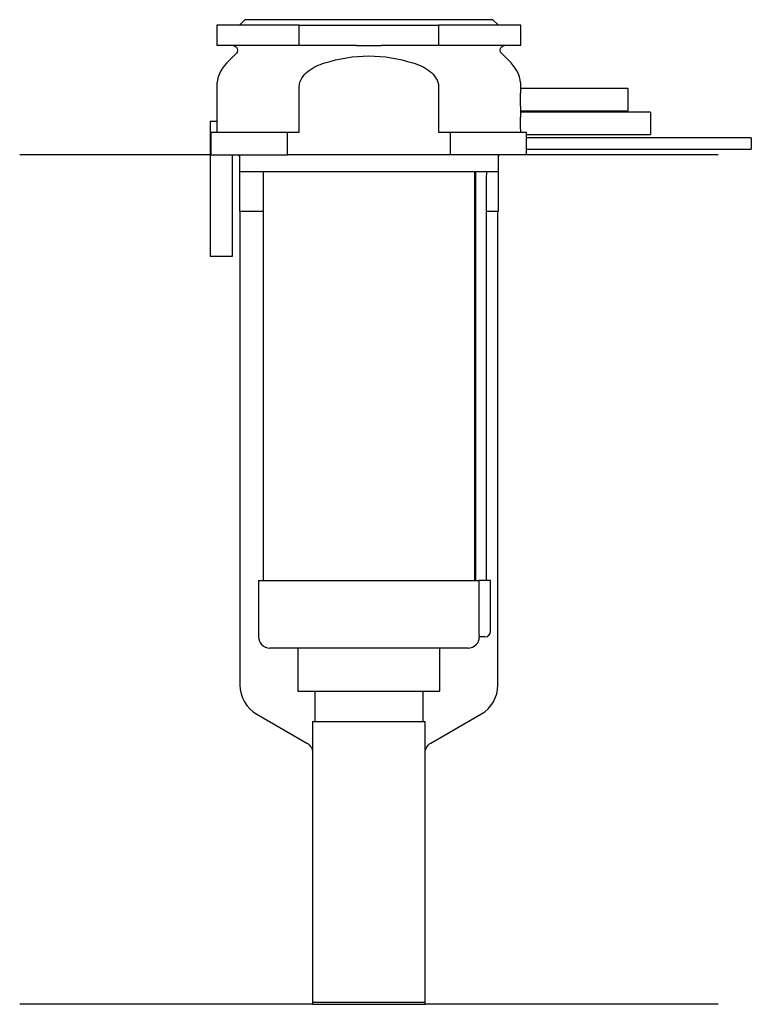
# Model space of a CAD drawing. Header units: millimetres. Extents: x 26.5 to 91.5, y 196.9 to 284.3.
import ezdxf

# ---------------------------------------------------------------- set-up
doc = ezdxf.new("R2010")
doc.units = ezdxf.units.MM
doc.layers.add('201', color=7, linetype='Continuous')
doc.layers.add('30', color=7, linetype='Continuous')

msp = doc.modelspace()

# ---------------------------------------------------------------- linework, layer by layer
at = {"layer": '201', "color": 113}
for p, q in [((43.425, 272.313), (26.526, 272.313)), ((45.926, 272.313), (46.026, 272.213)), ((46.026, 272.213), (46.026, 267.313)), ((69.026, 272.213), (69.126, 272.313)), ((69.026, 267.313), (69.026, 272.213)), ((88.526, 272.313), (71.526, 272.313)), ((46.026, 267.313), (46.076, 267.313)), ((46.076, 267.313), (46.076, 225.252)), ((46.076, 267.313), (48.126, 267.313)), ((66.925, 267.313), (66.975, 267.313)), ((67.975, 267.313), (68.976, 267.313)), ((68.976, 225.252), (68.976, 267.313)), ((68.976, 267.313), (69.026, 267.313)), ((47.576, 222.654), (52.028, 220.083)), ((63.023, 220.083), (67.476, 222.654)), ((52.528, 219.217), (52.528, 196.894)), ((62.523, 196.894), (62.523, 219.217)), ((52.528, 196.894), (26.526, 196.894)), ((52.528, 196.894), (62.523, 196.894)), ((88.526, 196.894), (62.523, 196.894))]:
    msp.add_line(p, q, dxfattribs=at)
for centre, start, end in [((49.076, 225.252), 180, 240), ((65.976, 225.252), -60, 0)]:
    msp.add_arc(centre, 3, start, end, dxfattribs=at)
at = {"layer": '201', "color": 113, "extrusion": (0, 0, -1)}
for centre, start, end in [((-51.528, 219.217), 120, 180), ((-63.523, 219.217), 0, 60)]:
    msp.add_arc(centre, 1, start, end, dxfattribs=at)
at = {"layer": '30', "color": 113}
for p, q in [((46.526, 284.313), (46.026, 283.813)), ((68.526, 284.313), (46.526, 284.313)), ((69.026, 283.813), (68.526, 284.313)), ((51.341, 283.813), (44.026, 283.813)), ((44.026, 283.813), (44.026, 282.013)), ((51.341, 282.013), (51.341, 283.813)), ((51.341, 283.813), (63.71, 283.813)), ((63.71, 283.813), (63.71, 282.013)), ((71.026, 283.813), (63.71, 283.813)), ((71.026, 282.013), (71.026, 283.813)), ((51.341, 282.013), (44.026, 282.013)), ((56.429, 282.013), (51.341, 282.013)), ((63.71, 282.013), (58.622, 282.013)), ((71.026, 282.013), (63.71, 282.013)), ((45.758, 281.33), (44.904, 280.476)), ((70.147, 280.476), (69.293, 281.33)), ((44.026, 278.355), (44.026, 275.313)), ((51.341, 274.313), (51.341, 278.355)), ((63.71, 278.355), (63.71, 274.313)), ((80.526, 278.213), (71.025, 278.213)), ((71.026, 278.201), (71.026, 278.355)), ((80.526, 278.213), (80.526, 276.213)), ((82.526, 276.113), (71.025, 276.113)), ((71.026, 276.101), (71.026, 276.213)), ((71.026, 276.213), (80.526, 276.213)), ((82.526, 276.113), (82.526, 274.113)), ((43.426, 275.313), (43.426, 263.313)), ((43.426, 275.313), (44.058, 275.313)), ((44.058, 274.313), (44.058, 275.313)), ((43.533, 274.313), (50.314, 274.313)), ((43.533, 272.313), (43.533, 274.313)), ((50.314, 274.313), (51.341, 274.313)), ((50.314, 272.313), (50.314, 274.313)), ((63.71, 274.313), (64.737, 274.313)), ((64.737, 274.313), (64.737, 272.313)), ((64.737, 274.313), (71.513, 274.313)), ((91.476, 273.813), (71.525, 273.813)), ((71.526, 273.807), (71.526, 274.113)), ((71.526, 274.113), (82.526, 274.113)), ((91.476, 273.813), (91.476, 272.813)), ((71.526, 272.313), (71.526, 272.813)), ((71.526, 272.813), (91.476, 272.813)), ((43.533, 272.313), (50.314, 272.313)), ((45.426, 263.313), (45.426, 272.313)), ((46.026, 272.313), (46.026, 270.813)), ((64.737, 272.313), (50.314, 272.313)), ((71.526, 272.313), (64.737, 272.313)), ((69.026, 270.813), (69.026, 272.313)), ((69.026, 270.813), (46.026, 270.813)), ((48.126, 270.813), (48.126, 234.513)), ((66.926, 234.513), (66.926, 270.813)), ((66.976, 270.313), (66.976, 234.513)), ((67.976, 234.513), (67.976, 270.313)), ((43.426, 263.313), (45.426, 263.313)), ((47.726, 234.513), (67.29, 234.513)), ((47.726, 234.513), (47.726, 229.513)), ((67.29, 234.513), (67.29, 230.013)), ((68.326, 234.513), (67.29, 234.513)), ((68.326, 230.013), (68.326, 234.513)), ((67.826, 229.513), (67.32, 229.513)), ((66.326, 228.513), (48.726, 228.513)), ((51.226, 228.513), (51.226, 224.693)), ((63.826, 224.693), (63.826, 228.513)), ((51.226, 224.693), (63.826, 224.693)), ((52.721, 224.693), (52.721, 221.993)), ((62.331, 221.993), (62.331, 224.693)), ((52.528, 221.993), (52.528, 197.093)), ((52.528, 221.993), (62.523, 221.993)), ((62.523, 197.093), (62.523, 221.993)), ((52.528, 197.093), (62.523, 197.093))]:
    msp.add_line(p, q, dxfattribs=at)
at = {"layer": '30', "color": 113, "extrusion": (0, 0, -1)}
for centre, radius, start, end in [((-45.476, 281.613), 0.4, 90, 225), ((-69.576, 281.613), 0.4, -45, 90), ((-70.476, 270.313), 2.5, 0, 11.54257)]:
    msp.add_arc(centre, radius, start, end, dxfattribs=at)
at = {"layer": '30', "color": 113}
for centre, radius, start, end in [((47.026, 278.355), 3, 135, 180), ((68.026, 278.355), 3, 0, 45), ((70.476, 270.313), 3.5, 171.77371, 180), ((67.826, 230.013), 0.5, -90, 0), ((48.726, 229.513), 1, 180, 270), ((66.326, 229.513), 1, -90, 0)]:
    msp.add_arc(centre, radius, start, end, dxfattribs=at)
for points, knots in [([(56.429, 282.013), (56.793, 282.013), (57.157, 282.01), (57.566, 282.01), (57.612, 282.01), (57.704, 282.01), (57.842, 282.01), (57.979, 282.011), (58.255, 282.012), (58.438, 282.013), (58.622, 282.013)], [0, 0, 0, 0, 0.5, 0.5, 0.5625, 0.5625, 0.625, 0.75, 0.75, 1, 1, 1, 1]), ([(53.614, 280.476), (54.88, 280.868), (56.199, 281.098), (58.857, 281.097), (60.172, 280.868), (61.437, 280.476)], [0, 0, 0, 0, 0.5, 0.5, 1, 1, 1, 1]), ([(51.341, 278.355), (51.341, 278.908), (51.699, 279.412), (52.573, 280.092), (53.09, 280.314), (53.614, 280.476)], [0, 0, 0, 0, 0.5, 0.5, 1, 1, 1, 1]), ([(61.437, 280.476), (61.964, 280.313), (62.479, 280.092), (63.354, 279.41), (63.71, 278.906), (63.71, 278.355)], [0, 0, 0, 0, 0.5, 0.5, 1, 1, 1, 1]), ([(71.026, 276.212), (71.025, 276.216), (71.025, 276.221), (71.023, 276.245), (71.022, 276.264), (71.018, 276.314), (71.016, 276.345), (71.012, 276.418), (71.009, 276.46), (71.005, 276.552), (71.002, 276.602), (70.998, 276.712), (70.996, 276.77), (70.992, 276.89), (70.991, 276.953), (70.989, 277.082), (70.988, 277.147), (70.988, 277.278), (70.989, 277.344), (70.991, 277.472), (70.992, 277.535), (70.996, 277.656), (70.998, 277.714), (71.002, 277.823), (71.005, 277.873), (71.009, 277.966), (71.012, 278.008), (71.016, 278.08), (71.018, 278.112), (71.022, 278.162), (71.023, 278.181), (71.025, 278.2), (71.025, 278.205), (71.025, 278.21), (71.026, 278.214), (71.026, 278.219)], [0, 0, 0, 0, 0.062498, 0.062498, 0.124996, 0.124996, 0.187494, 0.187494, 0.249992, 0.249992, 0.31249, 0.31249, 0.374988, 0.374988, 0.437486, 0.437486, 0.499984, 0.499984, 0.562482, 0.562482, 0.62498, 0.62498, 0.687478, 0.687478, 0.749976, 0.749976, 0.812474, 0.812474, 0.874972, 0.874972, 0.93747, 0.93747, 0.999968, 0.999968, 1, 1, 1, 1]), ([(71.012, 274.313), (71.01, 274.344), (71.008, 274.379), (71.005, 274.453), (71.003, 274.493), (70.999, 274.578), (70.997, 274.624), (70.994, 274.717), (70.993, 274.765), (70.991, 274.864), (70.99, 274.916), (70.989, 275.019), (70.988, 275.07), (70.988, 275.174), (70.989, 275.227), (70.99, 275.33), (70.991, 275.38), (70.993, 275.478), (70.995, 275.527), (70.998, 275.62), (71, 275.664), (71.005, 275.789), (71.009, 275.864), (71.015, 275.955), (71.016, 275.982), (71.02, 276.029), (71.021, 276.049), (71.023, 276.081), (71.024, 276.093), (71.025, 276.106), (71.025, 276.111), (71.026, 276.115)], [0, 0, 0, 0, 0.06253, 0.06253, 0.12506, 0.12506, 0.18759, 0.18759, 0.250121, 0.250121, 0.312651, 0.312651, 0.375181, 0.375181, 0.437711, 0.437711, 0.500241, 0.500241, 0.562771, 0.562771, 0.625301, 0.625301, 0.750362, 0.750362, 0.812892, 0.812892, 0.875422, 0.875422, 0.937952, 0.937952, 1, 1, 1, 1]), ([(71.526, 274.113), (71.524, 274.13), (71.52, 274.199), (71.516, 274.248), (71.513, 274.313)], [0, 0, 0, 0, 0.500941, 1, 1, 1, 1]), ([(71.526, 272.813), (71.525, 272.829), (71.525, 272.839), (71.524, 272.864), (71.523, 272.879), (71.522, 272.915), (71.522, 272.936), (71.52, 273.006), (71.519, 273.061), (71.517, 273.182), (71.517, 273.247), (71.517, 273.345), (71.517, 273.378), (71.517, 273.443), (71.517, 273.474), (71.518, 273.534), (71.519, 273.564), (71.52, 273.618), (71.52, 273.643), (71.522, 273.69), (71.522, 273.71), (71.523, 273.747), (71.524, 273.762), (71.525, 273.787), (71.525, 273.797), (71.525, 273.809), (71.526, 273.814)], [0, 0, 0, 0, 0.124994, 0.124994, 0.187492, 0.187492, 0.249989, 0.249989, 0.374983, 0.374983, 0.499978, 0.499978, 0.562475, 0.562475, 0.624972, 0.624972, 0.687469, 0.687469, 0.749966, 0.749966, 0.812464, 0.812464, 0.874961, 0.874961, 0.937458, 1, 1, 1, 1]), ([(67.29, 230.013), (67.29, 229.958), (67.291, 229.901), (67.294, 229.797), (67.296, 229.747), (67.301, 229.66), (67.304, 229.622), (67.31, 229.563), (67.313, 229.541), (67.315, 229.528), (67.317, 229.518), (67.319, 229.513)], [0, 0, 0, 0, 0.208628, 0.208628, 0.417496, 0.417496, 0.626503, 0.626503, 0.836751, 0.836751, 1, 1, 1, 1])]:
    msp.add_open_spline(points, degree=3, knots=knots, dxfattribs=at)

doc.saveas('drawing.dxf')
